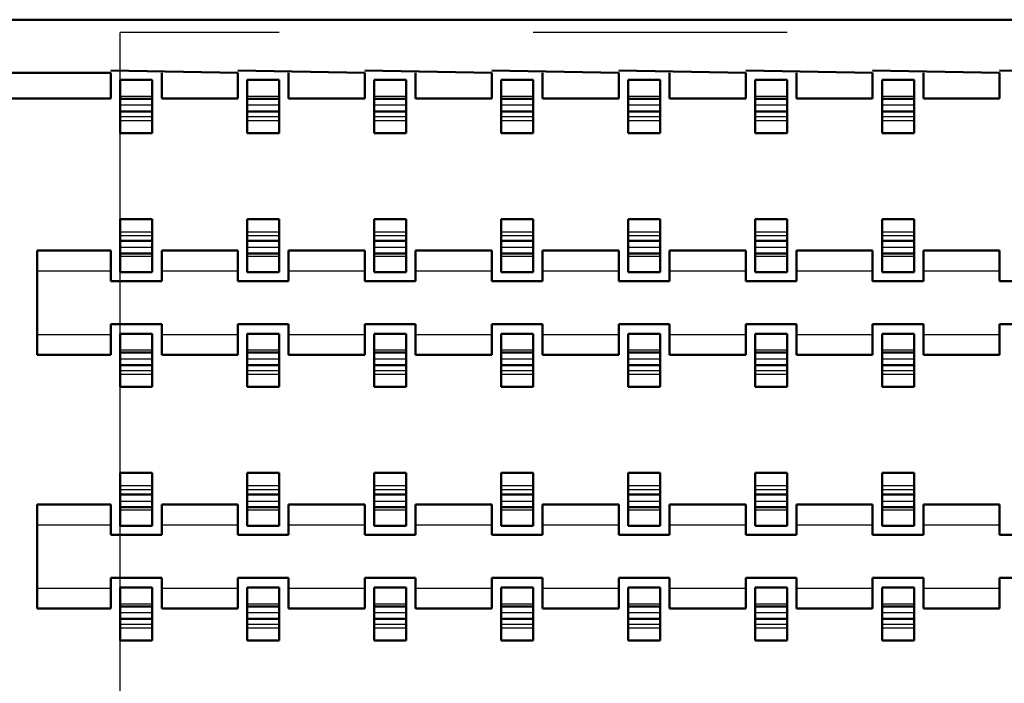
# Model space of a CAD drawing. Header units: inches. Extents: x -1.57 to 1.57, y -0.26 to 0.26.
# Tile 3 of 13: x -1.27 to -0.88, y 0 to 0.26. Entities that reach past the tile are written whole.
import ezdxf

# ---------------------------------------------------------------- set-up
doc = ezdxf.new("R2010")
doc.units = ezdxf.units.IN
doc.header["$MEASUREMENT"] = 0
doc.linetypes.add('Dashed', pattern=[2, 1, -1])
for name, color, linetype, lineweight in [('AM_0', 7, 'Continuous', 50), ('AM_4', 3, 'Continuous', 25), ('AM_9', 6, 'Dashed', 25)]:
    doc.layers.add(name, color=color, linetype=linetype, lineweight=lineweight)

# ---------------------------------------------------------------- blocks, each defined once
blk = doc.blocks.new('3_SEAF_50_06_5_L_10_1_A_0_K_TR_cCON2_0_in_SEAF_50_06_5_S_10_2_A_K_TR_4')
at = {"layer": 'AM_0', "ltscale": 0.005537}
for p, q in [((-1.23129, 0.23775), (-1.21871, 0.23775)), ((-1.23129, 0.21682), (-1.23129, 0.23775)), ((-1.21871, 0.23775), (-1.21871, 0.21682)), ((-1.18129, 0.23775), (-1.16871, 0.23775)), ((-1.18129, 0.21682), (-1.18129, 0.23775)), ((-1.16871, 0.23775), (-1.16871, 0.21682)), ((-1.13129, 0.23775), (-1.11871, 0.23775)), ((-1.13129, 0.21682), (-1.13129, 0.23775)), ((-1.11871, 0.23775), (-1.11871, 0.21682)), ((-1.08129, 0.23775), (-1.06871, 0.23775)), ((-1.08129, 0.21682), (-1.08129, 0.23775)), ((-1.06871, 0.23775), (-1.06871, 0.21682)), ((-1.03129, 0.23775), (-1.01871, 0.23775)), ((-1.03129, 0.21682), (-1.03129, 0.23775)), ((-1.01871, 0.23775), (-1.01871, 0.21682)), ((-0.98129, 0.23775), (-0.96871, 0.23775)), ((-0.98129, 0.21682), (-0.98129, 0.23775)), ((-0.96871, 0.23775), (-0.96871, 0.21682)), ((-0.93129, 0.23775), (-0.91871, 0.23775)), ((-0.93129, 0.21682), (-0.93129, 0.23775)), ((-0.91871, 0.23775), (-0.91871, 0.21682)), ((-1.23129, 0.23032), (-1.21871, 0.23032)), ((-1.18129, 0.23032), (-1.16871, 0.23032)), ((-1.13129, 0.23032), (-1.11871, 0.23032)), ((-1.08129, 0.23032), (-1.06871, 0.23032)), ((-1.03129, 0.23032), (-1.01871, 0.23032)), ((-0.98129, 0.23032), (-0.96871, 0.23032)), ((-0.93129, 0.23032), (-0.91871, 0.23032)), ((-1.23129, 0.22537), (-1.21871, 0.22537)), ((-1.18129, 0.22537), (-1.16871, 0.22537)), ((-1.13129, 0.22537), (-1.11871, 0.22537)), ((-1.08129, 0.22537), (-1.06871, 0.22537)), ((-1.03129, 0.22537), (-1.01871, 0.22537)), ((-0.98129, 0.22537), (-0.96871, 0.22537)), ((-0.93129, 0.22537), (-0.91871, 0.22537)), ((-1.23129, 0.21682), (-1.21871, 0.21682)), ((-1.18129, 0.21682), (-1.16871, 0.21682)), ((-1.13129, 0.21682), (-1.11871, 0.21682)), ((-1.08129, 0.21682), (-1.06871, 0.21682)), ((-1.03129, 0.21682), (-1.01871, 0.21682)), ((-0.98129, 0.21682), (-0.96871, 0.21682)), ((-0.93129, 0.21682), (-0.91871, 0.21682)), ((-1.23129, 0.16199), (-1.23129, 0.18293)), ((-1.23129, 0.18293), (-1.21871, 0.18293)), ((-1.21871, 0.18293), (-1.21871, 0.16199)), ((-1.18129, 0.16199), (-1.18129, 0.18293)), ((-1.18129, 0.18293), (-1.16871, 0.18293)), ((-1.16871, 0.18293), (-1.16871, 0.16199)), ((-1.13129, 0.16199), (-1.13129, 0.18293)), ((-1.13129, 0.18293), (-1.11871, 0.18293)), ((-1.11871, 0.18293), (-1.11871, 0.16199)), ((-1.08129, 0.16199), (-1.08129, 0.18293)), ((-1.08129, 0.18293), (-1.06871, 0.18293)), ((-1.06871, 0.18293), (-1.06871, 0.16199)), ((-1.03129, 0.16199), (-1.03129, 0.18293)), ((-1.03129, 0.18293), (-1.01871, 0.18293)), ((-1.01871, 0.18293), (-1.01871, 0.16199)), ((-0.98129, 0.16199), (-0.98129, 0.18293)), ((-0.98129, 0.18293), (-0.96871, 0.18293)), ((-0.96871, 0.18293), (-0.96871, 0.16199)), ((-0.93129, 0.16199), (-0.93129, 0.18293)), ((-0.93129, 0.18293), (-0.91871, 0.18293)), ((-0.91871, 0.18293), (-0.91871, 0.16199)), ((-1.23129, 0.17438), (-1.21871, 0.17438)), ((-1.18129, 0.17438), (-1.16871, 0.17438)), ((-1.13129, 0.17438), (-1.11871, 0.17438)), ((-1.08129, 0.17438), (-1.06871, 0.17438)), ((-1.03129, 0.17438), (-1.01871, 0.17438)), ((-0.98129, 0.17438), (-0.96871, 0.17438)), ((-0.93129, 0.17438), (-0.91871, 0.17438)), ((-1.23129, 0.16942), (-1.21871, 0.16942)), ((-1.18129, 0.16942), (-1.16871, 0.16942)), ((-1.13129, 0.16942), (-1.11871, 0.16942)), ((-1.08129, 0.16942), (-1.06871, 0.16942)), ((-1.03129, 0.16942), (-1.01871, 0.16942)), ((-0.98129, 0.16942), (-0.96871, 0.16942)), ((-0.93129, 0.16942), (-0.91871, 0.16942)), ((-1.23129, 0.16199), (-1.21871, 0.16199)), ((-1.18129, 0.16199), (-1.16871, 0.16199)), ((-1.13129, 0.16199), (-1.11871, 0.16199)), ((-1.08129, 0.16199), (-1.06871, 0.16199)), ((-1.03129, 0.16199), (-1.01871, 0.16199)), ((-0.98129, 0.16199), (-0.96871, 0.16199)), ((-0.93129, 0.16199), (-0.91871, 0.16199)), ((-1.23129, 0.13775), (-1.21871, 0.13775)), ((-1.23129, 0.11682), (-1.23129, 0.13775)), ((-1.21871, 0.13775), (-1.21871, 0.11682)), ((-1.18129, 0.13775), (-1.16871, 0.13775)), ((-1.18129, 0.11682), (-1.18129, 0.13775)), ((-1.16871, 0.13775), (-1.16871, 0.11682)), ((-1.13129, 0.13775), (-1.11871, 0.13775)), ((-1.13129, 0.11682), (-1.13129, 0.13775)), ((-1.11871, 0.13775), (-1.11871, 0.11682)), ((-1.08129, 0.13775), (-1.06871, 0.13775)), ((-1.08129, 0.11682), (-1.08129, 0.13775)), ((-1.06871, 0.13775), (-1.06871, 0.11682)), ((-1.03129, 0.13775), (-1.01871, 0.13775)), ((-1.03129, 0.11682), (-1.03129, 0.13775)), ((-1.01871, 0.13775), (-1.01871, 0.11682)), ((-0.98129, 0.13775), (-0.96871, 0.13775)), ((-0.98129, 0.11682), (-0.98129, 0.13775)), ((-0.96871, 0.13775), (-0.96871, 0.11682)), ((-0.93129, 0.13775), (-0.91871, 0.13775)), ((-0.93129, 0.11682), (-0.93129, 0.13775)), ((-0.91871, 0.13775), (-0.91871, 0.11682)), ((-1.23129, 0.13032), (-1.21871, 0.13032)), ((-1.18129, 0.13032), (-1.16871, 0.13032)), ((-1.13129, 0.13032), (-1.11871, 0.13032)), ((-1.08129, 0.13032), (-1.06871, 0.13032)), ((-1.03129, 0.13032), (-1.01871, 0.13032)), ((-0.98129, 0.13032), (-0.96871, 0.13032)), ((-0.93129, 0.13032), (-0.91871, 0.13032)), ((-1.23129, 0.12537), (-1.21871, 0.12537)), ((-1.18129, 0.12537), (-1.16871, 0.12537)), ((-1.13129, 0.12537), (-1.11871, 0.12537)), ((-1.08129, 0.12537), (-1.06871, 0.12537)), ((-1.03129, 0.12537), (-1.01871, 0.12537)), ((-0.98129, 0.12537), (-0.96871, 0.12537)), ((-0.93129, 0.12537), (-0.91871, 0.12537)), ((-1.23129, 0.11682), (-1.21871, 0.11682)), ((-1.18129, 0.11682), (-1.16871, 0.11682)), ((-1.13129, 0.11682), (-1.11871, 0.11682)), ((-1.08129, 0.11682), (-1.06871, 0.11682)), ((-1.03129, 0.11682), (-1.01871, 0.11682)), ((-0.98129, 0.11682), (-0.96871, 0.11682)), ((-0.93129, 0.11682), (-0.91871, 0.11682)), ((-1.23129, 0.06199), (-1.23129, 0.08293)), ((-1.23129, 0.08293), (-1.21871, 0.08293)), ((-1.21871, 0.08293), (-1.21871, 0.06199)), ((-1.18129, 0.06199), (-1.18129, 0.08293)), ((-1.18129, 0.08293), (-1.16871, 0.08293)), ((-1.16871, 0.08293), (-1.16871, 0.06199)), ((-1.13129, 0.06199), (-1.13129, 0.08293)), ((-1.13129, 0.08293), (-1.11871, 0.08293)), ((-1.11871, 0.08293), (-1.11871, 0.06199)), ((-1.08129, 0.06199), (-1.08129, 0.08293)), ((-1.08129, 0.08293), (-1.06871, 0.08293)), ((-1.06871, 0.08293), (-1.06871, 0.06199)), ((-1.03129, 0.06199), (-1.03129, 0.08293)), ((-1.03129, 0.08293), (-1.01871, 0.08293)), ((-1.01871, 0.08293), (-1.01871, 0.06199)), ((-0.98129, 0.06199), (-0.98129, 0.08293)), ((-0.98129, 0.08293), (-0.96871, 0.08293)), ((-0.96871, 0.08293), (-0.96871, 0.06199)), ((-0.93129, 0.06199), (-0.93129, 0.08293)), ((-0.93129, 0.08293), (-0.91871, 0.08293)), ((-0.91871, 0.08293), (-0.91871, 0.06199)), ((-1.23129, 0.07438), (-1.21871, 0.07438)), ((-1.18129, 0.07438), (-1.16871, 0.07438)), ((-1.13129, 0.07438), (-1.11871, 0.07438)), ((-1.08129, 0.07438), (-1.06871, 0.07438)), ((-1.03129, 0.07438), (-1.01871, 0.07438)), ((-0.98129, 0.07438), (-0.96871, 0.07438)), ((-0.93129, 0.07438), (-0.91871, 0.07438)), ((-1.23129, 0.06942), (-1.21871, 0.06942)), ((-1.18129, 0.06942), (-1.16871, 0.06942)), ((-1.13129, 0.06942), (-1.11871, 0.06942)), ((-1.08129, 0.06942), (-1.06871, 0.06942)), ((-1.03129, 0.06942), (-1.01871, 0.06942)), ((-0.98129, 0.06942), (-0.96871, 0.06942)), ((-0.93129, 0.06942), (-0.91871, 0.06942)), ((-1.23129, 0.06199), (-1.21871, 0.06199)), ((-1.18129, 0.06199), (-1.16871, 0.06199)), ((-1.13129, 0.06199), (-1.11871, 0.06199)), ((-1.08129, 0.06199), (-1.06871, 0.06199)), ((-1.03129, 0.06199), (-1.01871, 0.06199)), ((-0.98129, 0.06199), (-0.96871, 0.06199)), ((-0.93129, 0.06199), (-0.91871, 0.06199)), ((-1.23129, 0.03775), (-1.21871, 0.03775)), ((-1.23129, 0.01682), (-1.23129, 0.03775)), ((-1.21871, 0.03775), (-1.21871, 0.01682)), ((-1.18129, 0.03775), (-1.16871, 0.03775)), ((-1.18129, 0.01682), (-1.18129, 0.03775)), ((-1.16871, 0.03775), (-1.16871, 0.01682)), ((-1.13129, 0.03775), (-1.11871, 0.03775)), ((-1.13129, 0.01682), (-1.13129, 0.03775)), ((-1.11871, 0.03775), (-1.11871, 0.01682)), ((-1.08129, 0.03775), (-1.06871, 0.03775)), ((-1.08129, 0.01682), (-1.08129, 0.03775)), ((-1.06871, 0.03775), (-1.06871, 0.01682)), ((-1.03129, 0.03775), (-1.01871, 0.03775)), ((-1.03129, 0.01682), (-1.03129, 0.03775)), ((-1.01871, 0.03775), (-1.01871, 0.01682)), ((-0.98129, 0.03775), (-0.96871, 0.03775)), ((-0.98129, 0.01682), (-0.98129, 0.03775)), ((-0.96871, 0.03775), (-0.96871, 0.01682)), ((-0.93129, 0.03775), (-0.91871, 0.03775)), ((-0.93129, 0.01682), (-0.93129, 0.03775)), ((-0.91871, 0.03775), (-0.91871, 0.01682)), ((-1.23129, 0.03032), (-1.21871, 0.03032)), ((-1.18129, 0.03032), (-1.16871, 0.03032)), ((-1.13129, 0.03032), (-1.11871, 0.03032)), ((-1.08129, 0.03032), (-1.06871, 0.03032)), ((-1.03129, 0.03032), (-1.01871, 0.03032)), ((-0.98129, 0.03032), (-0.96871, 0.03032)), ((-0.93129, 0.03032), (-0.91871, 0.03032)), ((-1.23129, 0.02537), (-1.21871, 0.02537)), ((-1.18129, 0.02537), (-1.16871, 0.02537)), ((-1.13129, 0.02537), (-1.11871, 0.02537)), ((-1.08129, 0.02537), (-1.06871, 0.02537)), ((-1.03129, 0.02537), (-1.01871, 0.02537)), ((-0.98129, 0.02537), (-0.96871, 0.02537)), ((-0.93129, 0.02537), (-0.91871, 0.02537)), ((-1.23129, 0.01682), (-1.21871, 0.01682)), ((-1.18129, 0.01682), (-1.16871, 0.01682)), ((-1.13129, 0.01682), (-1.11871, 0.01682)), ((-1.08129, 0.01682), (-1.06871, 0.01682)), ((-1.03129, 0.01682), (-1.01871, 0.01682)), ((-0.98129, 0.01682), (-0.96871, 0.01682)), ((-0.93129, 0.01682), (-0.91871, 0.01682))]:
    blk.add_line(p, q, dxfattribs=at)
at = {"layer": 'AM_9', "ltscale": 0.005537}
for p, q in [((-1.23129, 0.23775), (-1.23129, 0.2565)), ((1.23129, 0.2565), (-1.23129, 0.2565)), ((-1.23129, 0.23137), (-1.21871, 0.23137)), ((-1.18129, 0.23137), (-1.16871, 0.23137)), ((-1.13129, 0.23137), (-1.11871, 0.23137)), ((-1.08129, 0.23137), (-1.06871, 0.23137)), ((-1.03129, 0.23137), (-1.01871, 0.23137)), ((-0.98129, 0.23137), (-0.96871, 0.23137)), ((-0.93129, 0.23137), (-0.91871, 0.23137)), ((-1.23129, 0.22792), (-1.21871, 0.22792)), ((-1.18129, 0.22792), (-1.16871, 0.22792)), ((-1.13129, 0.22792), (-1.11871, 0.22792)), ((-1.08129, 0.22792), (-1.06871, 0.22792)), ((-1.03129, 0.22792), (-1.01871, 0.22792)), ((-0.98129, 0.22792), (-0.96871, 0.22792)), ((-0.93129, 0.22792), (-0.91871, 0.22792)), ((-1.23129, 0.22332), (-1.21871, 0.22332)), ((-1.23129, 0.22182), (-1.21871, 0.22182)), ((-1.18129, 0.22332), (-1.16871, 0.22332)), ((-1.18129, 0.22182), (-1.16871, 0.22182)), ((-1.13129, 0.22332), (-1.11871, 0.22332)), ((-1.13129, 0.22182), (-1.11871, 0.22182)), ((-1.08129, 0.22332), (-1.06871, 0.22332)), ((-1.08129, 0.22182), (-1.06871, 0.22182)), ((-1.03129, 0.22332), (-1.01871, 0.22332)), ((-1.03129, 0.22182), (-1.01871, 0.22182)), ((-0.98129, 0.22332), (-0.96871, 0.22332)), ((-0.98129, 0.22182), (-0.96871, 0.22182)), ((-0.93129, 0.22332), (-0.91871, 0.22332)), ((-0.93129, 0.22182), (-0.91871, 0.22182)), ((-1.23129, 0.18293), (-1.23129, 0.21682)), ((-1.23129, 0.17792), (-1.21871, 0.17792)), ((-1.23129, 0.17643), (-1.21871, 0.17643)), ((-1.18129, 0.17792), (-1.16871, 0.17792)), ((-1.18129, 0.17643), (-1.16871, 0.17643)), ((-1.13129, 0.17792), (-1.11871, 0.17792)), ((-1.13129, 0.17643), (-1.11871, 0.17643)), ((-1.08129, 0.17792), (-1.06871, 0.17792)), ((-1.08129, 0.17643), (-1.06871, 0.17643)), ((-1.03129, 0.17792), (-1.01871, 0.17792)), ((-1.03129, 0.17643), (-1.01871, 0.17643)), ((-0.98129, 0.17792), (-0.96871, 0.17792)), ((-0.98129, 0.17643), (-0.96871, 0.17643)), ((-0.93129, 0.17792), (-0.91871, 0.17792)), ((-0.93129, 0.17643), (-0.91871, 0.17643)), ((-1.23129, 0.17182), (-1.21871, 0.17182)), ((-1.18129, 0.17182), (-1.16871, 0.17182)), ((-1.13129, 0.17182), (-1.11871, 0.17182)), ((-1.08129, 0.17182), (-1.06871, 0.17182)), ((-1.03129, 0.17182), (-1.01871, 0.17182)), ((-0.98129, 0.17182), (-0.96871, 0.17182)), ((-0.93129, 0.17182), (-0.91871, 0.17182)), ((-1.23129, 0.16837), (-1.21871, 0.16837)), ((-1.18129, 0.16837), (-1.16871, 0.16837)), ((-1.13129, 0.16837), (-1.11871, 0.16837)), ((-1.08129, 0.16837), (-1.06871, 0.16837)), ((-1.03129, 0.16837), (-1.01871, 0.16837)), ((-0.98129, 0.16837), (-0.96871, 0.16837)), ((-0.93129, 0.16837), (-0.91871, 0.16837)), ((-1.23129, 0.13775), (-1.23129, 0.16199)), ((-1.23129, 0.13137), (-1.21871, 0.13137)), ((-1.18129, 0.13137), (-1.16871, 0.13137)), ((-1.13129, 0.13137), (-1.11871, 0.13137)), ((-1.08129, 0.13137), (-1.06871, 0.13137)), ((-1.03129, 0.13137), (-1.01871, 0.13137)), ((-0.98129, 0.13137), (-0.96871, 0.13137)), ((-0.93129, 0.13137), (-0.91871, 0.13137)), ((-1.23129, 0.12792), (-1.21871, 0.12792)), ((-1.18129, 0.12792), (-1.16871, 0.12792)), ((-1.13129, 0.12792), (-1.11871, 0.12792)), ((-1.08129, 0.12792), (-1.06871, 0.12792)), ((-1.03129, 0.12792), (-1.01871, 0.12792)), ((-0.98129, 0.12792), (-0.96871, 0.12792)), ((-0.93129, 0.12792), (-0.91871, 0.12792)), ((-1.23129, 0.12332), (-1.21871, 0.12332)), ((-1.23129, 0.12182), (-1.21871, 0.12182)), ((-1.18129, 0.12332), (-1.16871, 0.12332)), ((-1.18129, 0.12182), (-1.16871, 0.12182)), ((-1.13129, 0.12332), (-1.11871, 0.12332)), ((-1.13129, 0.12182), (-1.11871, 0.12182)), ((-1.08129, 0.12332), (-1.06871, 0.12332)), ((-1.08129, 0.12182), (-1.06871, 0.12182)), ((-1.03129, 0.12332), (-1.01871, 0.12332)), ((-1.03129, 0.12182), (-1.01871, 0.12182)), ((-0.98129, 0.12332), (-0.96871, 0.12332)), ((-0.98129, 0.12182), (-0.96871, 0.12182)), ((-0.93129, 0.12332), (-0.91871, 0.12332)), ((-0.93129, 0.12182), (-0.91871, 0.12182)), ((-1.23129, 0.08293), (-1.23129, 0.11682)), ((-1.23129, 0.07792), (-1.21871, 0.07792)), ((-1.18129, 0.07792), (-1.16871, 0.07792)), ((-1.13129, 0.07792), (-1.11871, 0.07792)), ((-1.08129, 0.07792), (-1.06871, 0.07792)), ((-1.03129, 0.07792), (-1.01871, 0.07792)), ((-0.98129, 0.07792), (-0.96871, 0.07792)), ((-0.93129, 0.07792), (-0.91871, 0.07792)), ((-1.23129, 0.07643), (-1.21871, 0.07643)), ((-1.18129, 0.07643), (-1.16871, 0.07643)), ((-1.13129, 0.07643), (-1.11871, 0.07643)), ((-1.08129, 0.07643), (-1.06871, 0.07643)), ((-1.03129, 0.07643), (-1.01871, 0.07643)), ((-0.98129, 0.07643), (-0.96871, 0.07643)), ((-0.93129, 0.07643), (-0.91871, 0.07643)), ((-1.23129, 0.07182), (-1.21871, 0.07182)), ((-1.18129, 0.07182), (-1.16871, 0.07182)), ((-1.13129, 0.07182), (-1.11871, 0.07182)), ((-1.08129, 0.07182), (-1.06871, 0.07182)), ((-1.03129, 0.07182), (-1.01871, 0.07182)), ((-0.98129, 0.07182), (-0.96871, 0.07182)), ((-0.93129, 0.07182), (-0.91871, 0.07182)), ((-1.23129, 0.06837), (-1.21871, 0.06837)), ((-1.18129, 0.06837), (-1.16871, 0.06837)), ((-1.13129, 0.06837), (-1.11871, 0.06837)), ((-1.08129, 0.06837), (-1.06871, 0.06837)), ((-1.03129, 0.06837), (-1.01871, 0.06837)), ((-0.98129, 0.06837), (-0.96871, 0.06837)), ((-0.93129, 0.06837), (-0.91871, 0.06837)), ((-1.23129, 0.03775), (-1.23129, 0.06199)), ((-1.23129, 0.03137), (-1.21871, 0.03137)), ((-1.18129, 0.03137), (-1.16871, 0.03137)), ((-1.13129, 0.03137), (-1.11871, 0.03137)), ((-1.08129, 0.03137), (-1.06871, 0.03137)), ((-1.03129, 0.03137), (-1.01871, 0.03137)), ((-0.98129, 0.03137), (-0.96871, 0.03137)), ((-0.93129, 0.03137), (-0.91871, 0.03137)), ((-1.23129, 0.02792), (-1.21871, 0.02792)), ((-1.18129, 0.02792), (-1.16871, 0.02792)), ((-1.13129, 0.02792), (-1.11871, 0.02792)), ((-1.08129, 0.02792), (-1.06871, 0.02792)), ((-1.03129, 0.02792), (-1.01871, 0.02792)), ((-0.98129, 0.02792), (-0.96871, 0.02792)), ((-0.93129, 0.02792), (-0.91871, 0.02792)), ((-1.23129, 0.02332), (-1.21871, 0.02332)), ((-1.18129, 0.02332), (-1.16871, 0.02332)), ((-1.13129, 0.02332), (-1.11871, 0.02332)), ((-1.08129, 0.02332), (-1.06871, 0.02332)), ((-1.03129, 0.02332), (-1.01871, 0.02332)), ((-0.98129, 0.02332), (-0.96871, 0.02332)), ((-0.93129, 0.02332), (-0.91871, 0.02332)), ((-1.23129, 0.02182), (-1.21871, 0.02182)), ((-1.18129, 0.02182), (-1.16871, 0.02182)), ((-1.13129, 0.02182), (-1.11871, 0.02182)), ((-1.08129, 0.02182), (-1.06871, 0.02182)), ((-1.03129, 0.02182), (-1.01871, 0.02182)), ((-0.98129, 0.02182), (-0.96871, 0.02182)), ((-0.93129, 0.02182), (-0.91871, 0.02182)), ((-1.23129, -0.01707), (-1.23129, 0.01682))]:
    blk.add_line(p, q, dxfattribs=at)
blk = doc.blocks.new('4_SEAF_50_06_5_L_10_1_A_0_K_TR_BODY_2_0_in_SEAF_50_06_5_S_10_2_A_K_TR_4')
at = {"layer": 'AM_0', "ltscale": 0.006254}
for p, q in [((1.348, 0.2615), (-1.381, 0.2615)), ((-1.235, 0.2405), (-1.365, 0.2405)), ((-1.185, 0.2405), (-1.235, 0.2415)), ((-1.235, 0.2305), (-1.235, 0.2405)), ((-1.215, 0.2405), (-1.215, 0.2305)), ((-1.135, 0.2405), (-1.185, 0.2415)), ((-1.185, 0.2305), (-1.185, 0.2405)), ((-1.165, 0.2405), (-1.165, 0.2305)), ((-1.085, 0.2405), (-1.135, 0.2415)), ((-1.135, 0.2305), (-1.135, 0.2405)), ((-1.115, 0.2405), (-1.115, 0.2305)), ((-1.035, 0.2405), (-1.085, 0.2415)), ((-1.085, 0.2305), (-1.085, 0.2405)), ((-1.065, 0.2405), (-1.065, 0.2305)), ((-0.985, 0.2405), (-1.035, 0.2415)), ((-1.035, 0.2305), (-1.035, 0.2405)), ((-1.015, 0.2405), (-1.015, 0.2305)), ((-0.935, 0.2405), (-0.985, 0.2415)), ((-0.985, 0.2305), (-0.985, 0.2405)), ((-0.965, 0.2405), (-0.965, 0.2305)), ((-0.885, 0.2405), (-0.935, 0.2415)), ((-0.935, 0.2305), (-0.935, 0.2405)), ((-0.915, 0.2405), (-0.915, 0.2305)), ((-0.835, 0.2405), (-0.885, 0.2415)), ((-0.885, 0.2305), (-0.885, 0.2405)), ((-1.235, 0.2305), (-1.355, 0.2305)), ((-1.185, 0.2305), (-1.215, 0.2305)), ((-1.135, 0.2305), (-1.165, 0.2305)), ((-1.085, 0.2305), (-1.115, 0.2305)), ((-1.035, 0.2305), (-1.065, 0.2305)), ((-0.985, 0.2305), (-1.015, 0.2305)), ((-0.935, 0.2305), (-0.965, 0.2305)), ((-0.885, 0.2305), (-0.915, 0.2305)), ((-1.264, 0.1705), (-1.235, 0.1705)), ((-1.264, 0.1705), (-1.264, 0.1295)), ((-1.235, 0.1585), (-1.235, 0.1705)), ((-1.215, 0.1705), (-1.215, 0.1585)), ((-1.215, 0.1705), (-1.185, 0.1705)), ((-1.185, 0.1585), (-1.185, 0.1705)), ((-1.165, 0.1705), (-1.165, 0.1585)), ((-1.165, 0.1705), (-1.135, 0.1705)), ((-1.135, 0.1585), (-1.135, 0.1705)), ((-1.115, 0.1705), (-1.115, 0.1585)), ((-1.115, 0.1705), (-1.085, 0.1705)), ((-1.085, 0.1585), (-1.085, 0.1705)), ((-1.065, 0.1705), (-1.035, 0.1705)), ((-1.065, 0.1705), (-1.065, 0.1585)), ((-1.035, 0.1585), (-1.035, 0.1705)), ((-1.015, 0.1705), (-0.985, 0.1705)), ((-1.015, 0.1705), (-1.015, 0.1585)), ((-0.985, 0.1585), (-0.985, 0.1705)), ((-0.965, 0.1705), (-0.935, 0.1705)), ((-0.965, 0.1705), (-0.965, 0.1585)), ((-0.935, 0.1585), (-0.935, 0.1705)), ((-0.915, 0.1705), (-0.885, 0.1705)), ((-0.915, 0.1705), (-0.915, 0.1585)), ((-0.885, 0.1585), (-0.885, 0.1705)), ((-1.215, 0.1585), (-1.235, 0.1585)), ((-1.165, 0.1585), (-1.185, 0.1585)), ((-1.115, 0.1585), (-1.135, 0.1585)), ((-1.065, 0.1585), (-1.085, 0.1585)), ((-1.015, 0.1585), (-1.035, 0.1585)), ((-0.965, 0.1585), (-0.985, 0.1585)), ((-0.915, 0.1585), (-0.935, 0.1585)), ((-0.865, 0.1585), (-0.885, 0.1585)), ((-1.235, 0.1295), (-1.235, 0.1415)), ((-1.235, 0.1415), (-1.215, 0.1415)), ((-1.215, 0.1415), (-1.215, 0.1295)), ((-1.185, 0.1295), (-1.185, 0.1415)), ((-1.185, 0.1415), (-1.165, 0.1415)), ((-1.165, 0.1415), (-1.165, 0.1295)), ((-1.135, 0.1295), (-1.135, 0.1415)), ((-1.135, 0.1415), (-1.115, 0.1415)), ((-1.115, 0.1415), (-1.115, 0.1295)), ((-1.085, 0.1295), (-1.085, 0.1415)), ((-1.085, 0.1415), (-1.065, 0.1415)), ((-1.065, 0.1415), (-1.065, 0.1295)), ((-1.035, 0.1295), (-1.035, 0.1415)), ((-1.035, 0.1415), (-1.015, 0.1415)), ((-1.015, 0.1415), (-1.015, 0.1295)), ((-0.985, 0.1295), (-0.985, 0.1415)), ((-0.985, 0.1415), (-0.965, 0.1415)), ((-0.965, 0.1415), (-0.965, 0.1295)), ((-0.935, 0.1295), (-0.935, 0.1415)), ((-0.935, 0.1415), (-0.915, 0.1415)), ((-0.915, 0.1415), (-0.915, 0.1295)), ((-0.885, 0.1295), (-0.885, 0.1415)), ((-0.885, 0.1415), (-0.865, 0.1415)), ((-1.264, 0.1295), (-1.235, 0.1295)), ((-1.215, 0.1295), (-1.185, 0.1295)), ((-1.165, 0.1295), (-1.135, 0.1295)), ((-1.115, 0.1295), (-1.085, 0.1295)), ((-1.065, 0.1295), (-1.035, 0.1295)), ((-1.015, 0.1295), (-0.985, 0.1295)), ((-0.965, 0.1295), (-0.935, 0.1295)), ((-0.915, 0.1295), (-0.885, 0.1295)), ((-1.264, 0.0705), (-1.264, 0.0295)), ((-1.264, 0.0705), (-1.235, 0.0705)), ((-1.235, 0.0585), (-1.235, 0.0705)), ((-1.215, 0.0705), (-1.185, 0.0705)), ((-1.215, 0.0705), (-1.215, 0.0585)), ((-1.185, 0.0585), (-1.185, 0.0705)), ((-1.165, 0.0705), (-1.135, 0.0705)), ((-1.165, 0.0705), (-1.165, 0.0585)), ((-1.135, 0.0585), (-1.135, 0.0705)), ((-1.115, 0.0705), (-1.115, 0.0585)), ((-1.115, 0.0705), (-1.085, 0.0705)), ((-1.085, 0.0585), (-1.085, 0.0705)), ((-1.065, 0.0705), (-1.065, 0.0585)), ((-1.065, 0.0705), (-1.035, 0.0705)), ((-1.035, 0.0585), (-1.035, 0.0705)), ((-1.015, 0.0705), (-1.015, 0.0585)), ((-1.015, 0.0705), (-0.985, 0.0705)), ((-0.985, 0.0585), (-0.985, 0.0705)), ((-0.965, 0.0705), (-0.965, 0.0585)), ((-0.965, 0.0705), (-0.935, 0.0705)), ((-0.935, 0.0585), (-0.935, 0.0705)), ((-0.915, 0.0705), (-0.885, 0.0705)), ((-0.915, 0.0705), (-0.915, 0.0585)), ((-0.885, 0.0585), (-0.885, 0.0705)), ((-1.215, 0.0585), (-1.235, 0.0585)), ((-1.165, 0.0585), (-1.185, 0.0585)), ((-1.115, 0.0585), (-1.135, 0.0585)), ((-1.065, 0.0585), (-1.085, 0.0585)), ((-1.015, 0.0585), (-1.035, 0.0585)), ((-0.965, 0.0585), (-0.985, 0.0585)), ((-0.915, 0.0585), (-0.935, 0.0585)), ((-0.865, 0.0585), (-0.885, 0.0585)), ((-1.235, 0.0295), (-1.235, 0.0415)), ((-1.235, 0.0415), (-1.215, 0.0415)), ((-1.215, 0.0415), (-1.215, 0.0295)), ((-1.185, 0.0295), (-1.185, 0.0415)), ((-1.185, 0.0415), (-1.165, 0.0415)), ((-1.165, 0.0415), (-1.165, 0.0295)), ((-1.135, 0.0295), (-1.135, 0.0415)), ((-1.135, 0.0415), (-1.115, 0.0415)), ((-1.115, 0.0415), (-1.115, 0.0295)), ((-1.085, 0.0295), (-1.085, 0.0415)), ((-1.085, 0.0415), (-1.065, 0.0415)), ((-1.065, 0.0415), (-1.065, 0.0295)), ((-1.035, 0.0295), (-1.035, 0.0415)), ((-1.035, 0.0415), (-1.015, 0.0415)), ((-1.015, 0.0415), (-1.015, 0.0295)), ((-0.985, 0.0295), (-0.985, 0.0415)), ((-0.985, 0.0415), (-0.965, 0.0415)), ((-0.965, 0.0415), (-0.965, 0.0295)), ((-0.935, 0.0295), (-0.935, 0.0415)), ((-0.935, 0.0415), (-0.915, 0.0415)), ((-0.915, 0.0415), (-0.915, 0.0295)), ((-0.885, 0.0295), (-0.885, 0.0415)), ((-0.885, 0.0415), (-0.865, 0.0415)), ((-1.264, 0.0295), (-1.235, 0.0295)), ((-1.215, 0.0295), (-1.185, 0.0295)), ((-1.165, 0.0295), (-1.135, 0.0295)), ((-1.115, 0.0295), (-1.085, 0.0295)), ((-1.065, 0.0295), (-1.035, 0.0295)), ((-1.015, 0.0295), (-0.985, 0.0295)), ((-0.965, 0.0295), (-0.935, 0.0295)), ((-0.915, 0.0295), (-0.885, 0.0295))]:
    blk.add_line(p, q, dxfattribs=at)
at = {"layer": 'AM_4', "ltscale": 0.006254}
for p, q in [((-1.264, 0.1625), (-1.235, 0.1625)), ((-1.215, 0.1625), (-1.185, 0.1625)), ((-1.165, 0.1625), (-1.135, 0.1625)), ((-1.115, 0.1625), (-1.085, 0.1625)), ((-1.065, 0.1625), (-1.035, 0.1625)), ((-1.015, 0.1625), (-0.985, 0.1625)), ((-0.965, 0.1625), (-0.935, 0.1625)), ((-0.915, 0.1625), (-0.885, 0.1625)), ((-1.264, 0.1375), (-1.235, 0.1375)), ((-1.215, 0.1375), (-1.185, 0.1375)), ((-1.165, 0.1375), (-1.135, 0.1375)), ((-1.115, 0.1375), (-1.085, 0.1375)), ((-1.065, 0.1375), (-1.035, 0.1375)), ((-1.015, 0.1375), (-0.985, 0.1375)), ((-0.965, 0.1375), (-0.935, 0.1375)), ((-0.915, 0.1375), (-0.885, 0.1375)), ((-1.264, 0.0625), (-1.235, 0.0625)), ((-1.215, 0.0625), (-1.185, 0.0625)), ((-1.165, 0.0625), (-1.135, 0.0625)), ((-1.115, 0.0625), (-1.085, 0.0625)), ((-1.065, 0.0625), (-1.035, 0.0625)), ((-1.015, 0.0625), (-0.985, 0.0625)), ((-0.965, 0.0625), (-0.935, 0.0625)), ((-0.915, 0.0625), (-0.885, 0.0625)), ((-1.264, 0.0375), (-1.235, 0.0375)), ((-1.215, 0.0375), (-1.185, 0.0375)), ((-1.165, 0.0375), (-1.135, 0.0375)), ((-1.115, 0.0375), (-1.085, 0.0375)), ((-1.065, 0.0375), (-1.035, 0.0375)), ((-1.015, 0.0375), (-0.985, 0.0375)), ((-0.965, 0.0375), (-0.935, 0.0375)), ((-0.915, 0.0375), (-0.885, 0.0375))]:
    blk.add_line(p, q, dxfattribs=at)

msp = doc.modelspace()

# ---------------------------------------------------------------- block references
for name in ['4_SEAF_50_06_5_L_10_1_A_0_K_TR_BODY_2_0_in_SEAF_50_06_5_S_10_2_A_K_TR_4', '3_SEAF_50_06_5_L_10_1_A_0_K_TR_cCON2_0_in_SEAF_50_06_5_S_10_2_A_K_TR_4']:
    msp.add_blockref(name, (0, 0))

doc.saveas('drawing.dxf')
